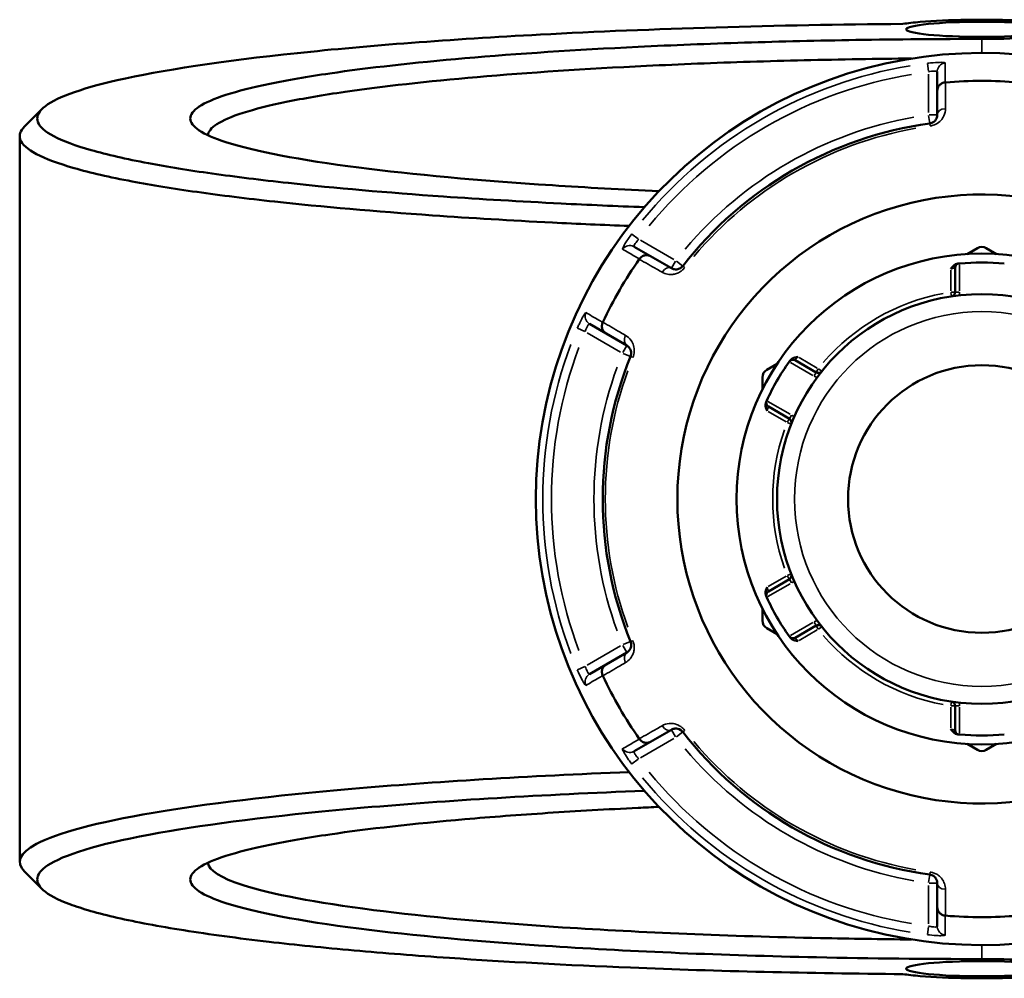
# Model space of a CAD drawing. Header units: millimetres. Extents: x 0 to 904, y 0 to 959.
# Tile 6 of 10: x 305 to 417, y 702 to 812. Entities that reach past the tile are written whole.
import ezdxf

# ---------------------------------------------------------------- set-up
doc = ezdxf.new("R2010")
doc.units = ezdxf.units.MM
doc.layers.add('Visible (ANSI)', color=7, linetype='Continuous', lineweight=50)
doc.layers.add('Visible Narrow (ANSI)', color=7, linetype='Continuous', lineweight=35)

msp = doc.modelspace()

# ---------------------------------------------------------------- linework, layer by layer
at = {"layer": 'Visible (ANSI)'}
for p, q in [((409.482, 805.798), (409.482, 803.608)), ((409.482, 803.608), (409.482, 800.865)), ((304.582, 798.429), (304.582, 715.444)), ((376.714, 784.689), (374.817, 785.784)), ((379.089, 783.317), (376.714, 784.689)), ((414.082, 785.616), (412.905, 784.936)), ((416.259, 784.936), (415.082, 785.616)), ((411.522, 783.363), (411.522, 780.59)), ((369.717, 776.951), (371.614, 775.855)), ((371.614, 775.855), (373.989, 774.484)), ((391.172, 772.389), (389.995, 771.709)), ((395.628, 771.413), (393.227, 772.8)), ((389.495, 770.843), (389.495, 769.484)), ((390.167, 767.499), (392.568, 766.113)), ((392.568, 747.76), (390.167, 746.373)), ((389.495, 744.389), (389.495, 743.03)), ((389.995, 742.164), (391.172, 741.484)), ((393.227, 741.073), (395.628, 742.46)), ((373.989, 739.389), (371.614, 738.017)), ((371.614, 738.017), (369.717, 736.922)), ((411.522, 733.283), (411.522, 730.51)), ((376.714, 729.184), (379.089, 730.555)), ((374.817, 728.089), (376.714, 729.184)), ((412.905, 728.937), (414.082, 728.257)), ((415.082, 728.257), (416.259, 728.937)), ((409.482, 713.008), (409.482, 710.265)), ((409.482, 710.265), (409.482, 708.074))]:
    msp.add_line(p, q, dxfattribs=at)
for radius in [28.05, 23.42, 15.3]:
    msp.add_circle((414.582, 756.936), radius, dxfattribs=at)
for centre, radius, start, end in [((414.582, 756.936), 51, 25.03519, 334.96481), ((414.582, 756.936), 47.815, 85.00703, 94.99297), ((414.582, 756.936), 43.35, 97.90565, 142.09435), ((414.582, 756.936), 34.815, 31.68537, 328.31463), ((414.582, 784.75), 1, 60, 120), ((414.582, 756.936), 47.815, 145.00703, 154.99297), ((412.022, 783.363), 0.5, 95.53316, 180), ((414.582, 756.936), 27.05, 84.56943, 95.43057), ((411.022, 780.59), 0.5, 278.5591, 0), ((414.582, 756.936), 43.35, 157.90565, 202.09435), ((414.582, 756.936), 27.05, 144.56943, 155.43057), ((392.977, 772.367), 0.5, 60, 144.46684), ((390.495, 770.843), 1, 120, 180), ((395.878, 771.846), 0.5, 240, 321.4409), ((390.417, 767.932), 0.5, 155.53316, 240), ((392.318, 765.68), 0.5, 338.5591, 60), ((392.318, 748.193), 0.5, 300, 21.4409), ((390.417, 745.94), 0.5, 120, 204.46684), ((414.582, 756.936), 27.05, 204.56943, 215.43057), ((390.495, 743.03), 1, 180, 240), ((395.878, 742.027), 0.5, 38.5591, 120), ((392.977, 741.506), 0.5, 215.53316, 300), ((414.582, 756.936), 47.815, 205.00703, 214.99297), ((411.022, 733.283), 0.5, 0, 81.4409), ((414.582, 756.936), 43.35, 217.90565, 262.09435), ((412.022, 730.51), 0.5, 180, 264.46684), ((414.582, 756.936), 27.05, 264.56943, 275.43057), ((414.582, 729.123), 1, 240, 300), ((414.582, 756.936), 47.815, 265.00703, 274.99297)]:
    msp.add_arc(centre, radius, start, end, dxfattribs=at)
for centre, major_axis in [((414.582, 810.635), (-8.65, 0)), ((414.582, 703.238), (8.65, 0))]:
    msp.add_ellipse(centre, major_axis=major_axis, ratio=0.1005025, dxfattribs=at)
for points, knots in [([(405.54, 811.256), (406.102, 811.339), (406.777, 811.414), (409.068, 811.607), (410.953, 811.693), (414.699, 811.751), (416.539, 811.734), (419.887, 811.615), (421.399, 811.515), (423.345, 811.305), (423.972, 811.212), (424.449, 811.113), (424.925, 811.013), (425.252, 810.906), (425.672, 810.622), (425.503, 810.44), (424.353, 810.107), (423.378, 809.956), (420.711, 809.702), (418.956, 809.607), (416.263, 809.543), (415.423, 809.533), (414.582, 809.533)], [-4.113669, -4.113669, -4.113669, -4.113669, -3.8407027, -3.8407027, -3.2936987, -3.2936987, -2.8015791, -2.8015791, -2.3200674, -2.3200674, -2.0191226, -2.0191226, -2.0191226, -1.7181778, -1.7181778, -1.2366661, -1.2366661, -0.7585337, -0.7585337, -0.2304142, -0.2304142, 0, 0, 0, 0]), ([(376.009, 790.3), (372.765, 790.424), (369.58, 790.565), (361.805, 790.954), (357.308, 791.221), (346.583, 791.969), (340.629, 792.489), (332.172, 793.408), (329.257, 793.768), (323.908, 794.524), (321.475, 794.919), (316.748, 795.809), (314.555, 796.309), (310.94, 797.338), (309.519, 797.866), (307.482, 798.938), (306.867, 799.481), (306.454, 800.571), (306.657, 801.118), (307.268, 801.66), (308.489, 802.744), (311.348, 803.809), (320.733, 805.955), (327.743, 807.013), (344.375, 808.771), (353.798, 809.488), (376.921, 810.716), (391.104, 811.134), (405.54, 811.256)], [0.3652564, 0.3652564, 0.3652564, 0.3652564, 0.4617515, 0.4617515, 0.6065119, 0.6065119, 0.8243262, 0.8243262, 0.9524523, 0.9524523, 1.0805784, 1.0805784, 1.231315, 1.231315, 1.3820516, 1.3820516, 1.5327882, 1.5327882, 1.6835247, 1.6835247, 1.6835247, 1.9849979, 1.9849979, 2.3311953, 2.3311953, 2.6553113, 2.6553113, 3.057758, 3.057758, 3.057758, 3.057758]), ([(414.582, 809.533), (409.759, 809.533), (404.935, 809.494), (395.864, 809.347), (391.605, 809.246), (383.277, 808.983), (379.208, 808.821), (368.15, 808.285), (361.477, 807.846), (349.63, 806.819), (344.426, 806.236), (337.463, 805.22), (335.167, 804.824), (331.193, 804.002), (329.514, 803.576), (326.814, 802.703), (325.791, 802.256), (324.426, 801.353), (324.082, 800.896), (324.082, 800.439), (324.082, 799.525), (325.464, 798.611), (331.419, 796.687), (336.595, 795.695), (349.544, 794.035), (357.052, 793.347), (369.364, 792.547), (373.449, 792.325), (377.678, 792.135)], [-0.0000001, -0.0000001, -0.0000001, -0.0000001, 0.1598814, 0.1598814, 0.3045614, 0.3045614, 0.4492414, 0.4492414, 0.7114891, 0.7114891, 0.9677737, 0.9677737, 1.1185293, 1.1185293, 1.269285, 1.269285, 1.4200406, 1.4200406, 1.5707963, 1.5707963, 1.5707963, 1.8723076, 1.8723076, 2.2357071, 2.2357071, 2.5680682, 2.5680682, 2.7215888, 2.7215888, 2.7215888, 2.7215888]), ([(326.089, 798.535), (326.138, 798.953), (326.482, 799.371), (327.794, 800.226), (328.803, 800.663), (331.461, 801.516), (333.109, 801.932), (337.009, 802.736), (339.259, 803.122), (346.079, 804.115), (351.171, 804.684), (362.751, 805.687), (369.269, 806.116), (380.065, 806.639), (384.037, 806.797), (392.165, 807.053), (396.32, 807.152), (402.516, 807.252), (404.519, 807.278), (406.528, 807.296)], [-1.5611664, -1.5611664, -1.5611664, -1.5611664, -1.4200406, -1.4200406, -1.269285, -1.269285, -1.1185293, -1.1185293, -0.9677737, -0.9677737, -0.7114891, -0.7114891, -0.4492414, -0.4492414, -0.3045614, -0.3045614, -0.1598814, -0.1598814, -0.091342, -0.091342, -0.091342, -0.091342]), ([(409.482, 803.608), (409.482, 803.609), (409.482, 803.61), (409.483, 803.73), (409.506, 803.848), (409.596, 804.069), (409.661, 804.171), (409.829, 804.347), (409.93, 804.421), (410.154, 804.526), (410.272, 804.558), (410.395, 804.568)], [-0.15367829, -0.15367829, -0.15367829, -0.15367829, -0.15320302, -0.15320302, -0.11407622, -0.11407622, -0.07545867, -0.07545867, -0.03695852, -0.03695852, 0, 0, 0, 0]), ([(409.482, 800.865), (409.482, 800.726), (409.454, 800.586), (409.31, 800.269), (409.164, 800.091), (408.845, 799.927), (408.734, 799.89), (408.62, 799.874)], [0, 0, 0, 0, 0.11734182, 0.11734182, 0.27620858, 0.27620858, 0.34541645, 0.34541645, 0.34541645, 0.34541645]), ([(305.134, 799.535), (304.634, 799.035), (304.473, 798.531), (304.854, 797.474), (305.472, 796.92), (307.527, 795.828), (308.965, 795.29), (312.63, 794.242), (314.857, 793.732), (319.661, 792.825), (322.135, 792.422), (327.576, 791.652), (330.543, 791.284), (339.155, 790.347), (345.221, 789.817), (356.152, 789.054), (360.738, 788.781), (368.356, 788.4), (371.278, 788.27), (374.252, 788.152)], [-1.6691796, -1.6691796, -1.6691796, -1.6691796, -1.5327882, -1.5327882, -1.3820516, -1.3820516, -1.231315, -1.231315, -1.0805784, -1.0805784, -0.9524523, -0.9524523, -0.8243262, -0.8243262, -0.6065119, -0.6065119, -0.4617515, -0.4617515, -0.3747308, -0.3747308, -0.3747308, -0.3747308]), ([(375.426, 784.378), (375.496, 784.48), (375.583, 784.566), (375.786, 784.707), (375.9, 784.758), (376.137, 784.815), (376.258, 784.821), (376.494, 784.788), (376.607, 784.75), (376.711, 784.69), (376.713, 784.689), (376.714, 784.689)], [-0.15356053, -0.15356053, -0.15356053, -0.15356053, -0.11651574, -0.11651574, -0.07792562, -0.07792562, -0.03921814, -0.03921814, 0, 0, 0.00047627, 0.00047627, 0.00047627, 0.00047627]), ([(380.378, 783.569), (380.352, 783.535), (380.323, 783.503), (380.244, 783.425), (380.191, 783.382), (380.063, 783.298), (379.986, 783.262), (379.839, 783.212), (379.769, 783.197), (379.598, 783.178), (379.499, 783.183), (379.291, 783.222), (379.185, 783.262), (379.089, 783.317)], [0, 0, 0, 0, 0.02585168, 0.02585168, 0.06721438, 0.06721438, 0.12288915, 0.12288915, 0.17445287, 0.17445287, 0.25141662, 0.25141662, 0.34541603, 0.34541603, 0.34541603, 0.34541603]), ([(411.022, 783.247), (411.023, 783.248), (411.024, 783.249), (411.106, 783.354), (411.189, 783.459), (411.362, 783.63), (411.461, 783.711), (411.67, 783.815), (411.757, 783.839), (411.838, 783.847)], [-0.000495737, -0.000495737, -0.000495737, -0.000495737, 0, 0, 0.039348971, 0.039348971, 0.072108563, 0.072108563, 0.097497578, 0.097497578, 0.097497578, 0.097497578]), ([(411.974, 783.86), (411.974, 783.86), (411.968, 783.86), (411.935, 783.856), (411.898, 783.853), (411.844, 783.847), (411.841, 783.847), (411.838, 783.847)], [0.631217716, 0.631217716, 0.631217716, 0.631217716, 0.650599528, 0.650599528, 0.681610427, 0.681610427, 0.683597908, 0.683597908, 0.683597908, 0.683597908]), ([(371.614, 775.855), (371.613, 775.856), (371.611, 775.857), (371.508, 775.917), (371.418, 775.996), (371.271, 776.184), (371.216, 776.292), (371.147, 776.525), (371.134, 776.65), (371.154, 776.896), (371.186, 777.015), (371.238, 777.126)], [-0.15367829, -0.15367829, -0.15367829, -0.15367829, -0.15320316, -0.15320316, -0.11407628, -0.11407628, -0.07545892, -0.07545892, -0.03695858, -0.03695858, 0, 0, 0, 0]), ([(373.989, 774.484), (374.109, 774.415), (374.216, 774.32), (374.423, 774.032), (374.505, 773.807), (374.48, 773.447), (374.456, 773.341), (374.416, 773.242)], [0, 0, 0, 0, 0.11734182, 0.11734182, 0.28109054, 0.28109054, 0.34541684, 0.34541684, 0.34541684, 0.34541684]), ([(392.65, 772.769), (392.627, 772.737), (392.608, 772.711), (392.578, 772.669), (392.57, 772.657), (392.57, 772.657)], [0.26075738, 0.26075738, 0.26075738, 0.26075738, 0.283829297, 0.283829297, 0.313137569, 0.313137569, 0.313137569, 0.313137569]), ([(392.65, 772.769), (392.697, 772.834), (392.761, 772.898), (392.955, 773.027), (393.075, 773.072), (393.31, 773.136), (393.442, 773.156), (393.574, 773.174), (393.575, 773.174), (393.577, 773.175)], [0, 0, 0, 0, 0.024182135, 0.024182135, 0.055384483, 0.055384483, 0.092862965, 0.092862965, 0.093335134, 0.093335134, 0.093335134, 0.093335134]), ([(390.017, 767.008), (390.016, 767.01), (390.016, 767.011), (389.966, 767.134), (389.917, 767.259), (389.855, 767.494), (389.834, 767.62), (389.849, 767.854), (389.872, 767.941), (389.905, 768.015)], [-0.000495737, -0.000495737, -0.000495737, -0.000495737, 0, 0, 0.03934897, 0.03934897, 0.072108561, 0.072108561, 0.097497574, 0.097497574, 0.097497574, 0.097497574]), ([(389.961, 768.14), (389.961, 768.14), (389.959, 768.134), (389.945, 768.104), (389.93, 768.07), (389.908, 768.021), (389.906, 768.018), (389.905, 768.015)], [1.262435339, 1.262435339, 1.262435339, 1.262435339, 1.281821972, 1.281821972, 1.312840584, 1.312840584, 1.314815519, 1.314815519, 1.314815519, 1.314815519]), ([(389.905, 745.858), (389.872, 745.932), (389.849, 746.019), (389.834, 746.252), (389.855, 746.378), (389.917, 746.614), (389.966, 746.738), (390.016, 746.861), (390.016, 746.863), (390.017, 746.864)], [0, 0, 0, 0, 0.024182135, 0.024182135, 0.055384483, 0.055384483, 0.092862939, 0.092862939, 0.093335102, 0.093335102, 0.093335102, 0.093335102]), ([(389.905, 745.858), (389.906, 745.855), (389.908, 745.852), (389.93, 745.803), (389.945, 745.769), (389.959, 745.739), (389.961, 745.733), (389.961, 745.733)], [-0.05238018, -0.05238018, -0.05238018, -0.05238018, -0.050404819, -0.050404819, -0.019386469, -0.019386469, 0, 0, 0, 0]), ([(392.57, 741.216), (392.57, 741.216), (392.573, 741.21), (392.593, 741.183), (392.614, 741.154), (392.646, 741.11), (392.648, 741.107), (392.65, 741.104)], [0.631217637, 0.631217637, 0.631217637, 0.631217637, 0.650604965, 0.650604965, 0.681624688, 0.681624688, 0.683597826, 0.683597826, 0.683597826, 0.683597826]), ([(393.577, 740.698), (393.575, 740.698), (393.574, 740.699), (393.442, 740.717), (393.31, 740.736), (393.075, 740.801), (392.955, 740.845), (392.761, 740.975), (392.697, 741.039), (392.65, 741.104)], [-0.000495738, -0.000495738, -0.000495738, -0.000495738, 0, 0, 0.039348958, 0.039348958, 0.072108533, 0.072108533, 0.097497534, 0.097497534, 0.097497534, 0.097497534]), ([(374.416, 740.631), (374.432, 740.591), (374.446, 740.55), (374.474, 740.443), (374.484, 740.376), (374.493, 740.223), (374.486, 740.138), (374.455, 739.986), (374.433, 739.918), (374.364, 739.76), (374.311, 739.677), (374.173, 739.516), (374.085, 739.444), (373.989, 739.389)], [0, 0, 0, 0, 0.02585168, 0.02585168, 0.06721438, 0.06721438, 0.12292214, 0.12292214, 0.17440412, 0.17440412, 0.25131567, 0.25131567, 0.345416, 0.345416, 0.345416, 0.345416]), ([(371.238, 736.747), (371.186, 736.858), (371.154, 736.977), (371.134, 737.223), (371.147, 737.347), (371.216, 737.581), (371.271, 737.689), (371.418, 737.877), (371.508, 737.956), (371.611, 738.016), (371.613, 738.017), (371.614, 738.017)], [-0.15356055, -0.15356055, -0.15356055, -0.15356055, -0.11651575, -0.11651575, -0.0779256, -0.0779256, -0.03921815, -0.03921815, 0, 0, 0.00047625, 0.00047625, 0.00047625, 0.00047625]), ([(379.089, 730.555), (379.209, 730.625), (379.345, 730.67), (379.7, 730.705), (379.938, 730.663), (380.237, 730.458), (380.314, 730.386), (380.378, 730.304)], [0, 0, 0, 0, 0.11734182, 0.11734182, 0.28278882, 0.28278882, 0.34541683, 0.34541683, 0.34541683, 0.34541683]), ([(411.838, 730.026), (411.757, 730.034), (411.67, 730.058), (411.461, 730.161), (411.362, 730.243), (411.189, 730.414), (411.106, 730.519), (411.024, 730.623), (411.023, 730.625), (411.022, 730.626)], [0, 0, 0, 0, 0.024182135, 0.024182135, 0.055384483, 0.055384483, 0.09286298, 0.09286298, 0.093335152, 0.093335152, 0.093335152, 0.093335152]), ([(376.714, 729.184), (376.713, 729.183), (376.711, 729.183), (376.607, 729.123), (376.494, 729.084), (376.258, 729.052), (376.137, 729.057), (375.9, 729.114), (375.786, 729.165), (375.583, 729.306), (375.496, 729.393), (375.426, 729.494)], [-0.15367829, -0.15367829, -0.15367829, -0.15367829, -0.15320314, -0.15320314, -0.11407627, -0.11407627, -0.07545889, -0.07545889, -0.03695858, -0.03695858, 0, 0, 0, 0]), ([(411.838, 730.026), (411.877, 730.022), (411.908, 730.019), (411.959, 730.014), (411.974, 730.012), (411.974, 730.012)], [0.182621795, 0.182621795, 0.182621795, 0.182621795, 0.205693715, 0.205693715, 0.235001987, 0.235001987, 0.235001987, 0.235001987]), ([(374.252, 725.72), (362.7, 725.263), (351.925, 724.609), (333.571, 723.012), (325.873, 722.085), (313.393, 719.961), (308.857, 718.751), (304.542, 716.459), (304.082, 715.391), (305.134, 714.338)], [0.3747308, 0.3747308, 0.3747308, 0.3747308, 0.712874, 0.712874, 1.036181, 1.036181, 1.3820516, 1.3820516, 1.6691796, 1.6691796, 1.6691796, 1.6691796]), ([(405.54, 702.617), (400.209, 702.662), (394.912, 702.747), (384.5, 702.994), (379.386, 703.157), (367.142, 703.65), (360.182, 704.023), (349.896, 704.729), (346.253, 705.015), (339.36, 705.631), (336.11, 705.961), (329.523, 706.723), (326.271, 707.161), (320.46, 708.083), (317.901, 708.565), (313.532, 709.564), (311.723, 710.08), (308.896, 711.133), (307.879, 711.671), (307.268, 712.213), (306.047, 713.297), (306.464, 714.399), (310.837, 716.7), (315.31, 717.888), (327.585, 719.972), (335.148, 720.881), (353.42, 722.469), (364.324, 723.123), (376.01, 723.573)], [-3.057758, -3.057758, -3.057758, -3.057758, -2.9091478, -2.9091478, -2.7605376, -2.7605376, -2.5427232, -2.5427232, -2.4145971, -2.4145971, -2.286471, -2.286471, -2.1357345, -2.1357345, -1.9849979, -1.9849979, -1.8342613, -1.8342613, -1.6835247, -1.6835247, -1.6835247, -1.3820516, -1.3820516, -1.036181, -1.036181, -0.712874, -0.712874, -0.3652564, -0.3652564, -0.3652564, -0.3652564]), ([(377.676, 721.738), (376.871, 721.702), (376.071, 721.664), (371.713, 721.453), (368.263, 721.257), (361.647, 720.821), (358.481, 720.581), (349.63, 719.814), (344.426, 719.231), (337.463, 718.215), (335.167, 717.819), (331.193, 716.997), (329.514, 716.571), (326.814, 715.698), (325.791, 715.251), (324.426, 714.348), (324.082, 713.891), (324.082, 713.434), (324.082, 712.52), (325.464, 711.606), (331.419, 709.682), (336.595, 708.69), (349.544, 707.03), (357.052, 706.342), (374.673, 705.198), (384.961, 704.77), (401.882, 704.407), (408.232, 704.339), (414.582, 704.339)], [-2.7215888, -2.7215888, -2.7215888, -2.7215888, -2.6923512, -2.6923512, -2.5612273, -2.5612273, -2.4301035, -2.4301035, -2.1738189, -2.1738189, -2.0230632, -2.0230632, -1.8723076, -1.8723076, -1.7215519, -1.7215519, -1.5707963, -1.5707963, -1.5707963, -1.269285, -1.269285, -0.9058855, -0.9058855, -0.5735244, -0.5735244, -0.2104854, -0.2104854, 0.0000001, 0.0000001, 0.0000001, 0.0000001]), ([(406.528, 706.576), (403.036, 706.609), (399.563, 706.662), (385.682, 706.96), (375.64, 707.377), (358.427, 708.493), (351.087, 709.165), (338.413, 710.787), (333.335, 711.755), (327.559, 713.609), (326.192, 714.473), (326.089, 715.338)], [0.091342, 0.091342, 0.091342, 0.091342, 0.2104854, 0.2104854, 0.5735244, 0.5735244, 0.9058855, 0.9058855, 1.269285, 1.269285, 1.5611664, 1.5611664, 1.5611664, 1.5611664]), ([(408.62, 713.998), (408.663, 713.992), (408.705, 713.984), (408.812, 713.954), (408.875, 713.93), (409.012, 713.861), (409.082, 713.812), (409.198, 713.71), (409.246, 713.657), (409.348, 713.519), (409.393, 713.432), (409.464, 713.232), (409.482, 713.12), (409.482, 713.008)], [0, 0, 0, 0, 0.02585168, 0.02585168, 0.06721438, 0.06721438, 0.12305037, 0.12305037, 0.17415567, 0.17415567, 0.25081718, 0.25081718, 0.34541583, 0.34541583, 0.34541583, 0.34541583]), ([(410.395, 709.305), (410.272, 709.315), (410.154, 709.347), (409.93, 709.452), (409.829, 709.525), (409.661, 709.702), (409.596, 709.804), (409.506, 710.025), (409.483, 710.142), (409.482, 710.262), (409.482, 710.264), (409.482, 710.265)], [-0.15356042, -0.15356042, -0.15356042, -0.15356042, -0.11651568, -0.11651568, -0.07792572, -0.07792572, -0.03921808, -0.03921808, 0, 0, 0.00047638, 0.00047638, 0.00047638, 0.00047638]), ([(414.582, 704.339), (415.423, 704.339), (416.263, 704.33), (418.956, 704.266), (420.711, 704.171), (423.378, 703.917), (424.353, 703.765), (425.503, 703.432), (425.672, 703.251), (425.252, 702.967), (424.925, 702.86), (424.449, 702.76), (423.972, 702.66), (423.345, 702.568), (421.399, 702.358), (419.887, 702.258), (416.539, 702.139), (414.699, 702.122), (410.953, 702.179), (409.068, 702.265), (406.777, 702.459), (406.102, 702.534), (405.54, 702.617)], [0, 0, 0, 0, 0.2304142, 0.2304142, 0.7585337, 0.7585337, 1.2366661, 1.2366661, 1.7181778, 1.7181778, 2.0191226, 2.0191226, 2.0191226, 2.3200674, 2.3200674, 2.8015791, 2.8015791, 3.2936987, 3.2936987, 3.8407027, 3.8407027, 4.113669, 4.113669, 4.113669, 4.113669])]:
    msp.add_open_spline(points, degree=3, knots=knots, dxfattribs=at)
for points in [[(410.421, 804.57), (410.412, 804.57), (410.404, 804.569), (410.395, 804.568)], [(305.134, 799.535), (305.797, 800.198), (306.461, 800.861), (307.124, 801.524)], [(375.426, 784.378), (375.421, 784.371), (375.416, 784.364), (375.411, 784.357)], [(412.022, 783.865), (412.007, 783.863), (411.99, 783.862), (411.974, 783.86)], [(371.249, 777.149), (371.246, 777.142), (371.242, 777.134), (371.238, 777.126)], [(392.57, 772.657), (392.56, 772.644), (392.551, 772.631), (392.542, 772.618)], [(389.982, 768.184), (389.975, 768.169), (389.968, 768.154), (389.961, 768.14)], [(389.961, 745.733), (389.968, 745.718), (389.975, 745.704), (389.982, 745.689)], [(392.542, 741.255), (392.551, 741.242), (392.56, 741.229), (392.57, 741.216)], [(371.238, 736.747), (371.242, 736.739), (371.246, 736.731), (371.249, 736.723)], [(375.411, 729.515), (375.416, 729.508), (375.421, 729.501), (375.426, 729.494)], [(411.974, 730.012), (411.99, 730.011), (412.007, 730.009), (412.022, 730.008)], [(307.124, 712.348), (306.461, 713.012), (305.797, 713.675), (305.134, 714.338)], [(410.395, 709.305), (410.404, 709.304), (410.412, 709.303), (410.421, 709.302)]]:
    msp.add_open_spline(points, degree=3, dxfattribs=at)
at = {"layer": 'Visible Narrow (ANSI)'}
for p, q in [((414.582, 809.453), (414.582, 808.016)), ((408.36, 806.745), (408.473, 805.839)), ((408.482, 805.521), (408.482, 801.11)), ((408.493, 800.787), (408.619, 799.877)), ((409.479, 800.865), (408.561, 800.865)), ((408.62, 799.874), (408.656, 799.611)), ((375.286, 786.678), (374.558, 787.229)), ((379.377, 784.306), (375.557, 786.511)), ((379.55, 784.115), (379.091, 783.32)), ((380.376, 783.571), (379.651, 784.135)), ((380.588, 783.406), (380.379, 783.569)), ((412.022, 780.754), (412.022, 783.701)), ((411.022, 783.114), (411.022, 780.723)), ((411.028, 780.551), (411.097, 780.097)), ((411.521, 780.59), (411.062, 780.59)), ((411.983, 780.59), (411.524, 780.59)), ((368.336, 776.452), (369.177, 776.097)), ((369.457, 775.946), (373.277, 773.74)), ((373.988, 774.481), (373.528, 773.686)), ((373.562, 773.588), (374.413, 773.243)), ((374.416, 773.241), (374.662, 773.142)), ((392.683, 772.536), (395.236, 771.062)), ((395.763, 771.913), (393.692, 773.108)), ((395.627, 771.412), (395.397, 771.014)), ((395.858, 771.812), (395.629, 771.415)), ((396.268, 771.536), (395.908, 771.822)), ((392.676, 766.628), (390.123, 768.102)), ((390.132, 766.942), (392.203, 765.747)), ((392.567, 766.112), (392.337, 765.714)), ((392.354, 765.666), (392.782, 765.498)), ((392.798, 766.512), (392.569, 766.114)), ((392.203, 748.126), (390.132, 746.931)), ((392.337, 748.159), (392.567, 747.761)), ((392.782, 748.375), (392.354, 748.207)), ((392.569, 747.758), (392.798, 747.361)), ((390.123, 745.771), (392.676, 747.245)), ((395.236, 742.811), (392.683, 741.337)), ((393.692, 740.765), (395.763, 741.96)), ((395.397, 742.859), (395.627, 742.461)), ((395.629, 742.458), (395.858, 742.06)), ((395.908, 742.051), (396.268, 742.337)), ((374.662, 740.731), (374.416, 740.631)), ((373.277, 740.132), (369.457, 737.927)), ((373.528, 740.187), (373.988, 739.392)), ((374.413, 740.63), (373.562, 740.284)), ((369.177, 737.776), (368.336, 737.421)), ((411.022, 733.15), (411.022, 730.759)), ((411.097, 733.776), (411.028, 733.322)), ((411.062, 733.283), (411.521, 733.283)), ((411.524, 733.283), (411.983, 733.283)), ((412.022, 730.172), (412.022, 733.119)), ((379.091, 730.553), (379.55, 729.757)), ((375.557, 727.361), (379.377, 729.567)), ((379.651, 729.738), (380.376, 730.302)), ((380.379, 730.304), (380.588, 730.467)), ((374.558, 726.643), (375.286, 727.194)), ((408.619, 713.995), (408.493, 713.086)), ((408.656, 714.262), (408.62, 713.999)), ((408.482, 712.763), (408.482, 708.352)), ((408.561, 713.008), (409.479, 713.008)), ((408.473, 708.034), (408.36, 707.128)), ((414.582, 704.419), (414.582, 705.857))]:
    msp.add_line(p, q, dxfattribs=at)
msp.add_circle((414.582, 756.936), 21.42, dxfattribs=at)
for centre, radius, start, end in [((414.582, 756.936), 50.205, 99.40871, 140.59129), ((414.582, 756.936), 49.209, 99.40871, 140.59129), ((414.582, 756.936), 44.35, 100.11509, 139.88491), ((414.582, 756.936), 43.057, 100.11509, 139.88491), ((414.582, 756.936), 23.92, 100.70319, 139.29681), ((411.022, 780.59), 1, 338.64054, 358.87582), ((414.582, 756.936), 50.205, 159.40871, 200.59129), ((414.582, 756.936), 49.209, 159.40871, 200.59129), ((414.582, 756.936), 44.35, 160.11509, 199.88491), ((414.582, 756.936), 43.057, 160.11509, 199.88491), ((395.878, 771.846), 1, 241.12418, 261.35946), ((392.318, 765.68), 1, 38.64054, 58.87582), ((414.582, 756.936), 23.92, 160.70319, 199.29681), ((392.318, 748.193), 1, 301.12418, 321.35946), ((395.878, 742.027), 1, 98.64054, 118.87582), ((414.582, 756.936), 23.92, 220.70319, 259.29681), ((411.022, 733.283), 1, 1.12418, 21.35946), ((414.582, 756.936), 44.35, 220.11509, 259.88491), ((414.582, 756.936), 43.057, 220.11509, 259.88491), ((414.582, 756.936), 50.205, 219.40871, 260.59129), ((414.582, 756.936), 49.209, 219.40871, 260.59129)]:
    msp.add_arc(centre, radius, start, end, dxfattribs=at)
for centre, major_axis, ratio, start_param, end_param in [((410.482, 805.798), (-1, 0), 0.9961681, 4.8701533, 6.2088152), ((410.482, 800.865), (-1, 0), 0.7055719, 4.8533994, 6.2079334), ((374.317, 784.918), (0.5, 0.866), 0.9961681, 0.0743701, 1.413032), ((378.589, 782.451), (0.5, 0.866), 0.7055719, 0.0752519, 1.4297859), ((370.217, 777.817), (-0.5, -0.866), 0.9961681, 4.8701533, 6.2088152), ((374.489, 775.35), (-0.5, -0.866), 0.7055719, 4.8533994, 6.2079334), ((374.489, 738.523), (-0.5, 0.866), 0.7055719, 0.0752519, 1.4297859), ((370.217, 736.056), (-0.5, 0.866), 0.9961681, 0.0743701, 1.413032), ((378.589, 731.421), (0.5, -0.866), 0.7055719, 4.8533994, 6.2079334), ((374.317, 728.955), (0.5, -0.866), 0.9961681, 4.8701533, 6.2088152), ((410.482, 713.008), (-1, 0), 0.7055719, 0.0752519, 1.4297859), ((410.482, 708.074), (-1, 0), 0.9961681, 0.0743701, 1.413032)]:
    msp.add_ellipse(centre, major_axis=major_axis, ratio=ratio, start_param=start_param, end_param=end_param, dxfattribs=at)
for points, knots in [([(410.399, 806.791), (410.399, 806.833), (410.222, 806.86), (409.673, 806.864), (409.363, 806.851), (408.809, 806.805), (408.583, 806.782), (408.359, 806.754)], [-0.31481287, -0.31481287, -0.31481287, -0.31481287, -0.1729885, -0.1729885, -0.06653404, -0.06653404, 0, 0, 0, 0]), ([(410.395, 804.568), (410.395, 804.679), (410.396, 804.79), (410.396, 805.172), (410.397, 805.443), (410.397, 805.714), (410.398, 806.027), (410.398, 806.341), (410.399, 806.7), (410.399, 806.746), (410.399, 806.791)], [-3.7455892, -3.7455892, -3.7455892, -3.7455892, -3.3653301, -3.3653301, -2.4363748, -2.4363748, -2.4363748, -1.3606158, -1.3606158, -1.2046153, -1.2046153, -1.2046153, -1.2046153]), ([(408.482, 805.766), (408.592, 805.793), (408.703, 805.816), (408.975, 805.86), (409.127, 805.872), (409.396, 805.867), (409.482, 805.84), (409.482, 805.798)], [0, 0, 0, 0, 0.06653404, 0.06653404, 0.1729885, 0.1729885, 0.31481287, 0.31481287, 0.31481287, 0.31481287]), ([(410.417, 801.569), (410.417, 801.801), (410.417, 802.032), (410.418, 802.264), (410.419, 803.033), (410.42, 803.802), (410.421, 804.57)], [-0.97913562, -0.97913562, -0.97913562, -0.97913562, -0.88109764, -0.88109764, -0.88109764, -0.55558139, -0.55558139, -0.55558139, -0.55558139]), ([(408.66, 799.584), (408.893, 799.616), (409.118, 799.69), (409.767, 800.021), (410.065, 800.377), (410.358, 801.011), (410.416, 801.292), (410.417, 801.569)], [-0.34541645, -0.34541645, -0.34541645, -0.34541645, -0.27620858, -0.27620858, -0.11734182, -0.11734182, 0, 0, 0, 0]), ([(374.551, 787.235), (374.287, 786.887), (374.04, 786.529), (373.733, 786.04), (373.639, 785.874), (373.529, 785.653), (373.5, 785.581), (373.486, 785.509), (373.488, 785.492), (373.498, 785.487)], [-0.31481094, -0.31481094, -0.31481094, -0.31481094, -0.18655676, -0.18655676, -0.10364264, -0.10364264, -0.03986256, -0.03986256, 0, 0, 0, 0]), ([(374.817, 785.784), (374.806, 785.79), (374.801, 785.801), (374.797, 785.842), (374.806, 785.881), (374.853, 785.993), (374.898, 786.075), (375.057, 786.309), (375.193, 786.477), (375.345, 786.634)], [0, 0, 0, 0, 0.03986256, 0.03986256, 0.10364264, 0.10364264, 0.18655676, 0.18655676, 0.31481094, 0.31481094, 0.31481094, 0.31481094]), ([(373.498, 785.487), (373.538, 785.464), (373.577, 785.441), (373.889, 785.262), (374.161, 785.106), (374.433, 784.949), (374.667, 784.814), (374.902, 784.679), (375.233, 784.489), (375.33, 784.434), (375.426, 784.378)], [-3.0896699, -3.0896699, -3.0896699, -3.0896699, -2.9336696, -2.9336696, -1.8579105, -1.8579105, -1.8579105, -0.9289553, -0.9289553, -0.5486961, -0.5486961, -0.5486961, -0.5486961]), ([(375.411, 784.357), (376.077, 783.974), (376.743, 783.59), (377.41, 783.207), (377.611, 783.091), (377.811, 782.976), (378.012, 782.86)], [-2.08568395, -2.08568395, -2.08568395, -2.08568395, -1.76020575, -1.76020575, -1.76020575, -1.66212972, -1.66212972, -1.66212972, -1.66212972]), ([(378.012, 782.86), (378.205, 782.749), (378.418, 782.67), (378.834, 782.595), (379.033, 782.587), (379.378, 782.628), (379.519, 782.659), (379.816, 782.762), (379.971, 782.837), (380.23, 783.009), (380.337, 783.095), (380.497, 783.254), (380.555, 783.32), (380.609, 783.389)], [-0.34541603, -0.34541603, -0.34541603, -0.34541603, -0.25141662, -0.25141662, -0.17445287, -0.17445287, -0.12288915, -0.12288915, -0.06721438, -0.06721438, -0.02585168, -0.02585168, 0, 0, 0, 0]), ([(411.022, 783.247), (411.046, 783.253), (411.07, 783.259), (411.18, 783.288), (411.262, 783.307), (411.384, 783.334), (411.428, 783.344), (411.485, 783.355), (411.503, 783.359), (411.519, 783.362), (411.522, 783.363), (411.522, 783.363)], [-0.788848, -0.788848, -0.788848, -0.788848, -0.77433301, -0.77433301, -0.7219246, -0.7219246, -0.68161043, -0.68161043, -0.65059953, -0.65059953, -0.63121772, -0.63121772, -0.63121772, -0.63121772]), ([(369.315, 778.241), (369.293, 778.254), (369.243, 778.208), (369.086, 777.988), (368.971, 777.794), (368.741, 777.359), (368.633, 777.139), (368.458, 776.76), (368.392, 776.608), (368.327, 776.456)], [-0.31481397, -0.31481397, -0.31481397, -0.31481397, -0.2278058, -0.2278058, -0.12655878, -0.12655878, -0.04867645, -0.04867645, 0, 0, 0, 0]), ([(371.238, 777.126), (371.142, 777.182), (371.047, 777.237), (370.716, 777.429), (370.482, 777.565), (370.247, 777.701), (369.976, 777.858), (369.705, 778.015), (369.394, 778.195), (369.355, 778.218), (369.315, 778.241)], [-3.7455892, -3.7455892, -3.7455892, -3.7455892, -3.3653301, -3.3653301, -2.4363748, -2.4363748, -2.4363748, -1.3606158, -1.3606158, -1.2046153, -1.2046153, -1.2046153, -1.2046153]), ([(369.245, 776.068), (369.268, 776.148), (369.293, 776.227), (369.362, 776.422), (369.408, 776.534), (369.514, 776.751), (369.572, 776.845), (369.661, 776.946), (369.695, 776.963), (369.717, 776.951)], [0, 0, 0, 0, 0.04867645, 0.04867645, 0.12655878, 0.12655878, 0.2278058, 0.2278058, 0.31481397, 0.31481397, 0.31481397, 0.31481397]), ([(373.847, 775.645), (373.646, 775.761), (373.446, 775.877), (373.245, 775.993), (372.58, 776.379), (371.915, 776.764), (371.249, 777.149)], [-2.95876341, -2.95876341, -2.95876341, -2.95876341, -2.8607281, -2.8607281, -2.8607281, -2.53520917, -2.53520917, -2.53520917, -2.53520917]), ([(374.687, 773.132), (374.769, 773.334), (374.818, 773.548), (374.872, 774.28), (374.71, 774.734), (374.3, 775.316), (374.086, 775.506), (373.847, 775.645)], [-0.34541684, -0.34541684, -0.34541684, -0.34541684, -0.28109054, -0.28109054, -0.11734182, -0.11734182, 0, 0, 0, 0]), ([(393.227, 772.8), (393.227, 772.8), (393.231, 772.805), (393.256, 772.833), (393.283, 772.864), (393.368, 772.958), (393.433, 773.028), (393.528, 773.125), (393.552, 773.15), (393.577, 773.175)], [-0.31313757, -0.31313757, -0.31313757, -0.31313757, -0.2838293, -0.2838293, -0.23693606, -0.23693606, -0.17597486, -0.17597486, -0.15550734, -0.15550734, -0.15550734, -0.15550734]), ([(390.017, 767.008), (390.023, 767.032), (390.03, 767.056), (390.06, 767.165), (390.084, 767.247), (390.121, 767.365), (390.136, 767.408), (390.154, 767.464), (390.16, 767.481), (390.165, 767.496), (390.167, 767.499), (390.167, 767.499)], [-1.42006557, -1.42006557, -1.42006557, -1.42006557, -1.40558624, -1.40558624, -1.35316478, -1.35316478, -1.31284058, -1.31284058, -1.28182197, -1.28182197, -1.26243534, -1.26243534, -1.26243534, -1.26243534]), ([(390.167, 746.373), (390.167, 746.373), (390.165, 746.376), (390.16, 746.392), (390.154, 746.409), (390.136, 746.465), (390.121, 746.508), (390.084, 746.626), (390.06, 746.707), (390.03, 746.816), (390.023, 746.84), (390.017, 746.864)], [0, 0, 0, 0, 0.01938647, 0.01938647, 0.05040482, 0.05040482, 0.09072867, 0.09072867, 0.14314969, 0.14314969, 0.15763024, 0.15763024, 0.15763024, 0.15763024]), ([(373.847, 738.228), (374.039, 738.339), (374.214, 738.484), (374.488, 738.807), (374.594, 738.975), (374.731, 739.294), (374.774, 739.433), (374.833, 739.741), (374.846, 739.912), (374.827, 740.223), (374.806, 740.358), (374.748, 740.577), (374.72, 740.66), (374.687, 740.741)], [-0.345416, -0.345416, -0.345416, -0.345416, -0.25131567, -0.25131567, -0.17440412, -0.17440412, -0.12292214, -0.12292214, -0.06721438, -0.06721438, -0.02585168, -0.02585168, 0, 0, 0, 0]), ([(393.577, 740.698), (393.559, 740.716), (393.542, 740.733), (393.463, 740.814), (393.404, 740.875), (393.32, 740.967), (393.29, 741.001), (393.251, 741.045), (393.239, 741.058), (393.229, 741.071), (393.227, 741.073), (393.227, 741.073)], [-0.78884786, -0.78884786, -0.78884786, -0.78884786, -0.77437366, -0.77437366, -0.72195033, -0.72195033, -0.68162469, -0.68162469, -0.65060496, -0.65060496, -0.63121764, -0.63121764, -0.63121764, -0.63121764]), ([(368.327, 737.417), (368.497, 737.015), (368.684, 736.62), (368.954, 736.111), (369.05, 735.947), (369.186, 735.741), (369.234, 735.68), (369.289, 735.632), (369.305, 735.626), (369.315, 735.632)], [-0.31481104, -0.31481104, -0.31481104, -0.31481104, -0.18638694, -0.18638694, -0.1035483, -0.1035483, -0.03982627, -0.03982627, 0, 0, 0, 0]), ([(369.717, 736.922), (369.706, 736.916), (369.694, 736.917), (369.656, 736.934), (369.628, 736.961), (369.554, 737.058), (369.506, 737.138), (369.382, 737.392), (369.305, 737.594), (369.245, 737.804)], [0, 0, 0, 0, 0.03982627, 0.03982627, 0.1035483, 0.1035483, 0.18638694, 0.18638694, 0.31481104, 0.31481104, 0.31481104, 0.31481104]), ([(371.249, 736.723), (371.915, 737.109), (372.58, 737.494), (373.245, 737.879), (373.446, 737.996), (373.646, 738.112), (373.847, 738.228)], [-2.08568395, -2.08568395, -2.08568395, -2.08568395, -1.76016503, -1.76016503, -1.76016503, -1.66212972, -1.66212972, -1.66212972, -1.66212972]), ([(369.315, 735.632), (369.355, 735.655), (369.394, 735.677), (369.705, 735.858), (369.976, 736.015), (370.247, 736.172), (370.482, 736.308), (370.716, 736.444), (371.047, 736.635), (371.142, 736.691), (371.238, 736.747)], [-3.0896699, -3.0896699, -3.0896699, -3.0896699, -2.9336695, -2.9336695, -1.8579104, -1.8579104, -1.8579104, -0.9289552, -0.9289552, -0.5486961, -0.5486961, -0.5486961, -0.5486961]), ([(378.012, 731.012), (377.811, 730.897), (377.611, 730.781), (377.41, 730.666), (376.743, 730.282), (376.077, 729.899), (375.411, 729.515)], [-2.71269422, -2.71269422, -2.71269422, -2.71269422, -2.61462465, -2.61462465, -2.61462465, -2.28913999, -2.28913999, -2.28913999, -2.28913999]), ([(380.609, 730.484), (380.479, 730.651), (380.322, 730.797), (379.718, 731.216), (379.237, 731.305), (378.525, 731.241), (378.253, 731.151), (378.012, 731.012)], [-0.34541683, -0.34541683, -0.34541683, -0.34541683, -0.28278882, -0.28278882, -0.11734182, -0.11734182, 0, 0, 0, 0]), ([(411.522, 730.51), (411.522, 730.51), (411.515, 730.511), (411.478, 730.519), (411.438, 730.527), (411.314, 730.553), (411.222, 730.574), (411.09, 730.608), (411.056, 730.617), (411.022, 730.626)], [-0.23500199, -0.23500199, -0.23500199, -0.23500199, -0.20569371, -0.20569371, -0.15880048, -0.15880048, -0.09783927, -0.09783927, -0.0773717, -0.0773717, -0.0773717, -0.0773717]), ([(375.426, 729.494), (375.33, 729.439), (375.233, 729.384), (374.902, 729.193), (374.667, 729.058), (374.433, 728.923), (374.161, 728.767), (373.889, 728.611), (373.577, 728.431), (373.538, 728.409), (373.498, 728.386)], [-3.7455892, -3.7455892, -3.7455892, -3.7455892, -3.3653301, -3.3653301, -2.4363748, -2.4363748, -2.4363748, -1.3606158, -1.3606158, -1.2046153, -1.2046153, -1.2046153, -1.2046153]), ([(373.498, 728.386), (373.49, 728.381), (373.487, 728.37), (373.497, 728.277), (373.583, 728.092), (373.856, 727.63), (374.014, 727.387), (374.306, 726.968), (374.427, 726.802), (374.551, 726.638)], [-0.31481354, -0.31481354, -0.31481354, -0.31481354, -0.28284699, -0.28284699, -0.15713721, -0.15713721, -0.06043739, -0.06043739, 0, 0, 0, 0]), ([(375.345, 727.239), (375.273, 727.313), (375.205, 727.389), (375.044, 727.584), (374.96, 727.7), (374.825, 727.925), (374.791, 728.021), (374.803, 728.076), (374.808, 728.084), (374.817, 728.089)], [0, 0, 0, 0, 0.06043739, 0.06043739, 0.15713721, 0.15713721, 0.28284699, 0.28284699, 0.31481354, 0.31481354, 0.31481354, 0.31481354]), ([(410.417, 712.304), (410.416, 712.527), (410.378, 712.753), (410.234, 713.152), (410.142, 713.327), (409.934, 713.603), (409.837, 713.709), (409.6, 713.914), (409.458, 714.011), (409.179, 714.15), (409.051, 714.2), (408.833, 714.259), (408.747, 714.276), (408.66, 714.288)], [-0.34541583, -0.34541583, -0.34541583, -0.34541583, -0.25081718, -0.25081718, -0.17415567, -0.17415567, -0.12305037, -0.12305037, -0.06721438, -0.06721438, -0.02585168, -0.02585168, 0, 0, 0, 0]), ([(410.421, 709.302), (410.42, 710.071), (410.419, 710.84), (410.418, 711.609), (410.417, 711.841), (410.417, 712.072), (410.417, 712.304)], [-2.08568394, -2.08568394, -2.08568394, -2.08568394, -1.76016124, -1.76016124, -1.76016124, -1.66212972, -1.66212972, -1.66212972, -1.66212972]), ([(410.399, 707.082), (410.399, 707.127), (410.399, 707.173), (410.398, 707.532), (410.398, 707.845), (410.397, 708.159), (410.397, 708.43), (410.396, 708.701), (410.396, 709.083), (410.395, 709.194), (410.395, 709.305)], [-3.0896699, -3.0896699, -3.0896699, -3.0896699, -2.9336696, -2.9336696, -1.8579105, -1.8579105, -1.8579105, -0.9289553, -0.9289553, -0.5486961, -0.5486961, -0.5486961, -0.5486961]), ([(409.482, 708.074), (409.482, 708.063), (409.476, 708.052), (409.442, 708.028), (409.405, 708.017), (409.286, 708.001), (409.194, 708), (408.942, 708.017), (408.77, 708.042), (408.557, 708.089), (408.52, 708.098), (408.482, 708.107)], [0, 0, 0, 0, 0.03957477, 0.03957477, 0.1028944, 0.1028944, 0.18520991, 0.18520991, 0.29222008, 0.29222008, 0.31481112, 0.31481112, 0.31481112, 0.31481112]), ([(408.359, 707.119), (408.435, 707.109), (408.511, 707.1), (408.947, 707.052), (409.296, 707.026), (409.81, 707.008), (409.999, 707.009), (410.242, 707.025), (410.317, 707.036), (410.386, 707.06), (410.399, 707.07), (410.399, 707.082)], [-0.31481112, -0.31481112, -0.31481112, -0.31481112, -0.29222008, -0.29222008, -0.18520991, -0.18520991, -0.1028944, -0.1028944, -0.03957477, -0.03957477, 0, 0, 0, 0])]:
    msp.add_open_spline(points, degree=3, knots=knots, dxfattribs=at)

doc.saveas('drawing.dxf')
